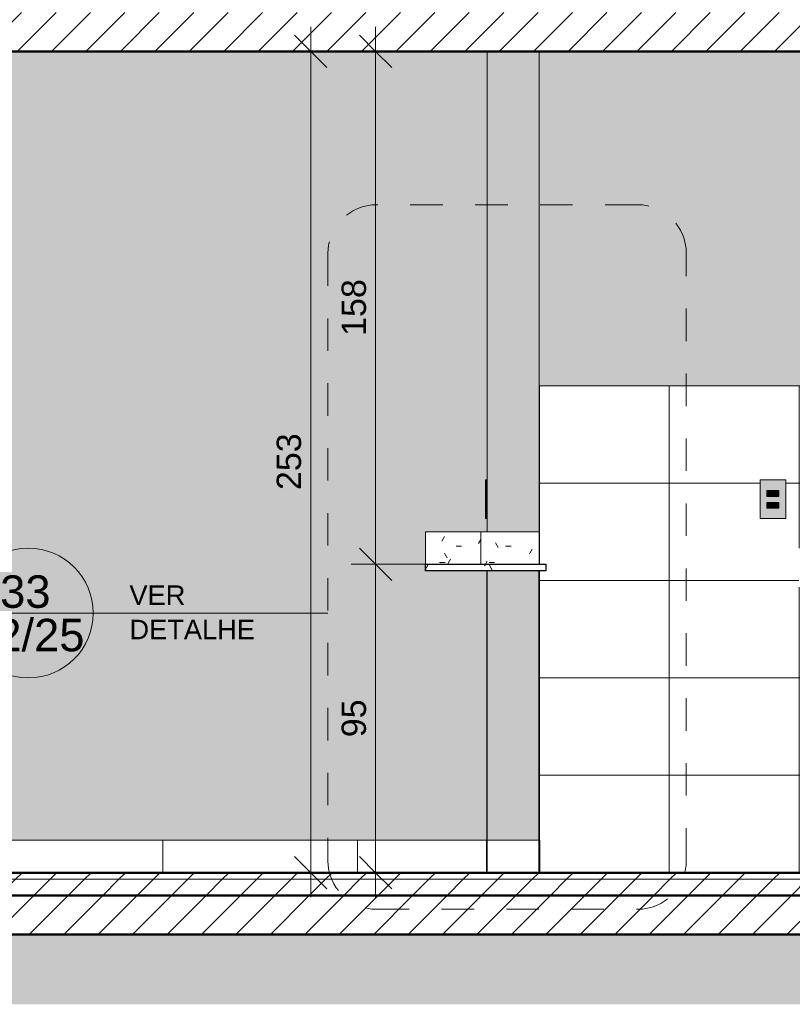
# Model space of a CAD drawing. Header units: metres. Extents: x -2.1 to 42.5, y -15.2 to 5.6.
# Tile 8 of 256: x 1.6 to 4, y -0.4 to 2.6. Entities that reach past the tile are written whole.
import ezdxf

# ---------------------------------------------------------------- set-up
doc = ezdxf.new("R2010")
doc.units = ezdxf.units.M
doc.linetypes.add('Traço', pattern=[0.00635, 0.003175, -0.003175])
for name, color, linetype, lineweight in [('A-ANNO-DIMS', 7, 'Continuous', 9), ('A-ANNO-DIMS-50', 7, 'Continuous', 9), ('A-ANNO-SYMB', 7, 'Continuous', 9), ('A-FLOR', 7, 'Continuous', 5), ('A-FLOR-MCUT', 7, 'Continuous', 5), ('A-FLOR-PATT', 7, 'Continuous', 50), ('A-GENM', 7, 'Continuous', 5), ('A-WALL', 7, 'Continuous', 5), ('A-WALL-PATT', 7, 'Continuous', 50), ('C-TOPO', 7, 'Continuous', 5), ('E-ELEC-FIXT', 7, 'Continuous', 5), ('G-ANNO-TEXT', 7, 'Continuous', 9), ('I-WALL', 7, 'Continuous', 5), ('Q-CASE', 7, 'Continuous', 5)]:
    doc.layers.add(name, color=color, linetype=linetype, lineweight=lineweight)
doc.layers.add('A-DETL', color=7, linetype='Continuous', lineweight=5, true_color=0x00a600)
doc.styles.add('Arial', font='arial.ttf', dxfattribs={"height": 0.075})
doc.styles.add('Arial_2', font='arial.ttf', dxfattribs={"height": 0.1})
doc.styles.add('Arial_3', font='arial.ttf', dxfattribs={"height": 0.06})
doc.dimstyles.new('Com_linha__ref__contínua__-_Cor_Vermelha_Arial_1_5mm_2', dxfattribs={"dimscale": 0.3048, "dimtxt": 0.076519, "dimasz": 0.328084, "dimexe": 0.246063, "dimexo": 0.246063, "dimgap": 0.024606, "dimtad": 1, "dimdec": 1, "dimlfac": 100, "dimrnd": 0.1, "dimdsep": 46, "dimtxsty": 'Arial', "dimblk1": 'OBLIQUE', "dimblk2": 'OBLIQUE', "dimsah": 1, "dimcen": 0.09, "dimdle": 0.246063, "dimazin": 0, "dimtfac": 1, "dimtdec": 4, "dimtix": 1, "dimtmove": 0, "dimatfit": 3, "dimfxl": 1, "dimtvp": 1, "dimtolj": 1, "dimtzin": 0, "dimarcsym": 2})
pattern_1 = [(45, (2.348, 2.53), (-0.053033, 0.053033), [])]
pattern_2 = [(0, (2.348, 2.53), (0.2032, 0.0508), [0.01676, -0.13564, 0.01676, -0.13564, -0.8128]), (0, (2.348, 2.53), (0.2032, 0.0508), [-0.3048, 0.01676, -0.28804, 0.01676, -0.13564, -0.3556]), (0, (2.348, 2.53), (0.2032, 0.0508), [-0.762, 0.01676, -0.08484, 0.01676, -0.23724]), (120, (2.425, 2.555), (-0.1455941, 0.1505764), [0.01676, -0.13564, 0.01676, -0.13564, -0.8128]), (120, (2.425, 2.555), (-0.1455941, 0.1505764), [-0.3048, 0.01676, -0.28804, 0.01676, -0.13564, -0.3556]), (120, (2.425, 2.555), (-0.1455941, 0.1505764), [-0.762, 0.01676, -0.08484, 0.01676, -0.23724]), (240, (2.45, 2.657), (-0.0576059, -0.2013764), [0.01676, -0.13564, 0.01676, -0.13564, -0.8128]), (240, (2.45, 2.657), (-0.0576059, -0.2013764), [-0.3048, 0.01676, -0.28804, 0.01676, -0.13564, -0.3556]), (240, (2.45, 2.657), (-0.0576059, -0.2013764), [-0.762, 0.01676, -0.08484, 0.01676, -0.23724])]

# ---------------------------------------------------------------- blocks, each defined once
blk = doc.blocks.new('TAMPO DO ABRIGO GLP EM GRANITO CINZA ANDORINHA - TAMPO DO ABRIGO GLP EM GRANITO CINZA ANDORINHA-1861549-C')
at = {"layer": 'Q-CASE', "true_color": 0xa7a7a7}
h = blk.add_hatch(dxfattribs=at)
h.set_pattern_fill('FP_2', color=253, style=0, pattern_type=2)
h.set_pattern_definition(pattern_2)
h.paths.add_polyline_path([(3.0337, 0.95), (3.0337, 1.05), (2.8637, 1.05), (2.8637, 0.95), (2.9183, 0.95)])
h = blk.add_hatch(dxfattribs=at)
h.set_pattern_fill('FP_2', color=253, style=0, pattern_type=2)
h.set_pattern_definition(pattern_2)
h.paths.add_polyline_path([(3.1128, 0.95), (3.2137, 0.95), (3.2137, 1.05), (3.0337, 1.05), (3.0337, 0.95), (3.1057, 0.95)])
h = blk.add_hatch(dxfattribs=at)
h.set_pattern_fill('FP_2', color=253, style=0, pattern_type=2)
h.set_pattern_definition(pattern_2)
h.paths.add_polyline_path([(3.1337, 0.93), (3.2337, 0.93), (3.2337, 0.95), (2.8637, 0.95), (2.8637, 0.93), (3.1128, 0.93)])
at = {"layer": 'Q-CASE'}
for p, q in [((2.8637, 1.05), (3.0337, 1.05)), ((2.8637, 0.95), (2.8637, 1.05)), ((3.0337, 1.05), (3.2137, 1.05)), ((3.0337, 0.95), (3.0337, 1.05)), ((3.2137, 0.95), (3.2137, 1.05)), ((2.8637, 0.95), (3.2337, 0.95)), ((2.8637, 0.93), (2.8637, 0.95)), ((3.2337, 0.93), (3.2337, 0.95)), ((3.2337, 0.93), (2.8637, 0.93))]:
    blk.add_line(p, q, dxfattribs=at)
blk = doc.blocks.new('1_b_2 Tomadas 2P_T_Conjunto 4x2 - a_ 2 Tomadas 2P_T 10A-2371953-C')
at = {"layer": 'A-GENM', "true_color": 0xfbfbfb}
for points in [[(3.0486, 1.0906), (3.0516, 1.0906), (3.0516, 1.21), (3.0486, 1.21), (3.0486, 1.1773), (3.0492, 1.1773), (3.0492, 1.1593), (3.0486, 1.1593), (3.0486, 1.1407), (3.0492, 1.1407), (3.0492, 1.1227), (3.0486, 1.1223), (3.0486, 1.0997)], [(3.0534, 1.0906), (3.0537, 1.0906), (3.0537, 1.21), (3.0516, 1.21), (3.0516, 1.0906)]]:
    blk.add_hatch(color=7, dxfattribs=at).paths.add_polyline_path(points)
at = {"layer": 'A-GENM'}
for p, q in [((3.0486, 1.21), (3.0486, 1.1773)), ((3.0516, 1.21), (3.0486, 1.21)), ((3.0516, 1.21), (3.0537, 1.21)), ((3.0516, 1.21), (3.0516, 1.0906)), ((3.0486, 1.1593), (3.0486, 1.1407)), ((3.0492, 1.1773), (3.0492, 1.1593)), ((3.0486, 1.1227), (3.0486, 1.0906)), ((3.0492, 1.1407), (3.0492, 1.1227)), ((3.0486, 1.0906), (3.0516, 1.0906)), ((3.0537, 1.0906), (3.0516, 1.0906))]:
    blk.add_line(p, q, dxfattribs=at)
blk = doc.blocks.new('x_Módulo de Tomada não listavel 2 - x_Módulo de Tomada não listavel 2-2371671-C')
at = {"layer": 'E-ELEC-FIXT', "true_color": 0xfbfbfb}
blk.add_hatch(color=7, dxfattribs=at).paths.add_polyline_path([(3.0492, 1.1593), (3.0492, 1.1773), (3.0481, 1.1773), (3.0481, 1.1593)])
at = {"layer": 'E-ELEC-FIXT'}
for p, q in [((3.0481, 1.1593), (3.0481, 1.1773)), ((3.0481, 1.1773), (3.0492, 1.1773)), ((3.0492, 1.1593), (3.0481, 1.1593))]:
    blk.add_line(p, q, dxfattribs=at)
blk = doc.blocks.new('x_Módulo de Tomada não listavel 2 - x_Módulo de Tomada não listavel 2-2371674-C')
at = {"layer": 'E-ELEC-FIXT', "true_color": 0xfbfbfb}
blk.add_hatch(color=7, dxfattribs=at).paths.add_polyline_path([(3.0481, 1.1227), (3.0492, 1.1227), (3.0492, 1.1407), (3.0481, 1.1407), (3.0481, 1.1361)])
at = {"layer": 'E-ELEC-FIXT'}
for p, q in [((3.0481, 1.1227), (3.0481, 1.1407)), ((3.0481, 1.1407), (3.0492, 1.1407)), ((3.0492, 1.1227), (3.0481, 1.1227))]:
    blk.add_line(p, q, dxfattribs=at)
blk = doc.blocks.new('1_b_2 Tomadas 2P_T_Conjunto 4x2 - a_ 2 Tomadas 2P_T 10A-V14-C')
at = {"layer": 'A-GENM', "true_color": 0xfbfbfb}
h = blk.add_hatch(color=7, dxfattribs=at)
h.paths.add_polyline_path([(3.914, 1.0906), (3.9731, 1.0906), (3.9731, 1.21), (3.8942, 1.21), (3.8942, 1.0906)])
h.paths.add_polyline_path([(3.923, 1.1227), (3.9152, 1.1232), (3.9152, 1.1407), (3.9522, 1.1402), (3.9522, 1.1227), (3.9243, 1.1227)])
h.paths.add_polyline_path([(3.9152, 1.1593), (3.9152, 1.1773), (3.9522, 1.1768), (3.9522, 1.1593), (3.9162, 1.1593)])
at = {"layer": 'A-GENM'}
for p, q in [((3.9731, 1.21), (3.8942, 1.21)), ((3.8942, 1.0906), (3.8942, 1.21)), ((3.9731, 1.21), (3.9731, 1.0906)), ((3.8942, 1.0906), (3.9731, 1.0906))]:
    blk.add_line(p, q, dxfattribs=at)
blk = doc.blocks.new('x_Módulo de Tomada não listavel 2 - x_Módulo de Tomada não listavel 2-V15-C')
at = {"layer": 'E-ELEC-FIXT', "true_color": 0xfbfbfb}
h = blk.add_hatch(color=7, dxfattribs=at)
h.paths.add_polyline_path([(3.9152, 1.1593), (3.9522, 1.1598), (3.9522, 1.1773), (3.9152, 1.1768), (3.9152, 1.1598)])
h.paths.add_polyline_path([(3.9327, 1.1598), (3.923, 1.16), (3.9204, 1.1616), (3.9169, 1.1654), (3.9161, 1.1686), (3.9164, 1.17), (3.918, 1.1726), (3.9226, 1.1765), (3.9243, 1.1768), (3.9448, 1.1765), (3.9467, 1.1753), (3.9505, 1.1712), (3.9513, 1.17), (3.9505, 1.1654), (3.9467, 1.1613), (3.9444, 1.16), (3.9393, 1.1598), (3.9332, 1.1598)])
h = blk.add_hatch(color=7, dxfattribs=at)
h.paths.add_polyline_path([(3.9393, 1.1598), (3.9444, 1.16), (3.9467, 1.1613), (3.9505, 1.1654), (3.9512, 1.1679), (3.951, 1.17), (3.9494, 1.1726), (3.9448, 1.1765), (3.9431, 1.1768), (3.9226, 1.1765), (3.9207, 1.1753), (3.9169, 1.1712), (3.9162, 1.1686), (3.9164, 1.1666), (3.9177, 1.1643), (3.9218, 1.1605), (3.9243, 1.1598), (3.9337, 1.1598)])
h.paths.add_polyline_path([(3.9236, 1.1663), (3.9221, 1.1669), (3.9216, 1.1683), (3.9221, 1.1697), (3.9236, 1.1703), (3.925, 1.1697), (3.9256, 1.1683), (3.925, 1.1669), (3.9241, 1.1664)])
h.paths.add_polyline_path([(3.9438, 1.1663), (3.9424, 1.1669), (3.9418, 1.1683), (3.9424, 1.1697), (3.9438, 1.1703), (3.9452, 1.1697), (3.9458, 1.1683), (3.9452, 1.1669), (3.9443, 1.1664)])
h.paths.add_polyline_path([(3.9337, 1.1686), (3.9323, 1.1692), (3.9317, 1.1706), (3.9323, 1.172), (3.9337, 1.1726), (3.9351, 1.172), (3.9357, 1.1706), (3.9351, 1.1692), (3.9342, 1.1686)])
at = {"layer": 'E-ELEC-FIXT'}
for p, q in [((3.9522, 1.1773), (3.9152, 1.1773)), ((3.9152, 1.1773), (3.9152, 1.1593)), ((3.9152, 1.1593), (3.9522, 1.1593)), ((3.9162, 1.1679), (3.9162, 1.1687)), ((3.9162, 1.1687), (3.9162, 1.1679)), ((3.9162, 1.1687), (3.9162, 1.1679)), ((3.9177, 1.1723), (3.9207, 1.1753)), ((3.9207, 1.1613), (3.9177, 1.1643)), ((3.9243, 1.1768), (3.9431, 1.1768)), ((3.9431, 1.1598), (3.9243, 1.1598)), ((3.9467, 1.1753), (3.9497, 1.1723)), ((3.9497, 1.1643), (3.9467, 1.1613)), ((3.9512, 1.1687), (3.9512, 1.1679)), ((3.9512, 1.1679), (3.9512, 1.1687)), ((3.9512, 1.1679), (3.9512, 1.1687)), ((3.9522, 1.1593), (3.9522, 1.1773))]:
    blk.add_line(p, q, dxfattribs=at)
for centre, radius, start, end in [((3.9212, 1.1687), 0.005, 135, 180), ((3.9212, 1.1679), 0.005, 180, 225), ((3.9243, 1.1718), 0.005, 90, 135), ((3.9243, 1.1648), 0.005, 225, 270), ((3.9236, 1.1683), 0.002, 0, 180), ((3.9236, 1.1683), 0.002, 180, 0), ((3.9337, 1.1706), 0.002, 0, 180), ((3.9337, 1.1706), 0.002, 180, 0), ((3.9438, 1.1683), 0.002, 0, 180), ((3.9438, 1.1683), 0.002, 180, 0), ((3.9431, 1.1718), 0.005, 45, 90), ((3.9431, 1.1648), 0.005, 270, 315), ((3.9462, 1.1687), 0.005, 0, 45), ((3.9462, 1.1679), 0.005, 315, 0)]:
    blk.add_arc(centre, radius, start, end, dxfattribs=at)
blk = doc.blocks.new('x_Módulo de Tomada não listavel 2 - x_Módulo de Tomada não listavel 2-V16-C')
at = {"layer": 'E-ELEC-FIXT', "true_color": 0xfbfbfb}
h = blk.add_hatch(color=7, dxfattribs=at)
h.paths.add_polyline_path([(3.9431, 1.1227), (3.9522, 1.1232), (3.9516, 1.1354), (3.9505, 1.1288), (3.9467, 1.1247), (3.9444, 1.1234), (3.9393, 1.1232), (3.9226, 1.1235), (3.9207, 1.1247), (3.9169, 1.1288), (3.9161, 1.132), (3.9152, 1.1357), (3.9152, 1.1227), (3.9393, 1.1227)])
h.paths.add_polyline_path([(3.9512, 1.1321), (3.9522, 1.1407), (3.9152, 1.1402), (3.9164, 1.1334), (3.918, 1.136), (3.9226, 1.1399), (3.9243, 1.1402), (3.9448, 1.1399), (3.947, 1.1383), (3.9505, 1.1346), (3.9512, 1.1322)])
h = blk.add_hatch(color=7, dxfattribs=at)
h.paths.add_polyline_path([(3.9431, 1.1232), (3.9456, 1.1239), (3.9497, 1.1277), (3.951, 1.13), (3.951, 1.1334), (3.9494, 1.136), (3.9448, 1.1399), (3.9431, 1.1402), (3.9226, 1.1399), (3.9207, 1.1387), (3.9169, 1.1346), (3.9162, 1.132), (3.9164, 1.13), (3.9177, 1.1277), (3.9226, 1.1235), (3.9243, 1.1232), (3.9393, 1.1232)])
h.paths.add_polyline_path([(3.9236, 1.1297), (3.9221, 1.1303), (3.9216, 1.1317), (3.9221, 1.1331), (3.9236, 1.1337), (3.925, 1.1331), (3.9256, 1.1317), (3.925, 1.1303), (3.9241, 1.1298)])
h.paths.add_polyline_path([(3.9438, 1.1297), (3.9424, 1.1303), (3.9418, 1.1317), (3.9424, 1.1331), (3.9438, 1.1337), (3.9452, 1.1331), (3.9458, 1.1317), (3.9452, 1.1303), (3.9443, 1.1298)])
h.paths.add_polyline_path([(3.9337, 1.132), (3.9323, 1.1326), (3.9317, 1.134), (3.9323, 1.1354), (3.9337, 1.136), (3.9351, 1.1354), (3.9357, 1.134), (3.9351, 1.1326), (3.9342, 1.132)])
at = {"layer": 'E-ELEC-FIXT'}
for p, q in [((3.9522, 1.1407), (3.9152, 1.1407)), ((3.9152, 1.1407), (3.9152, 1.1227)), ((3.9152, 1.1227), (3.9522, 1.1227)), ((3.9162, 1.1313), (3.9162, 1.1321)), ((3.9162, 1.1321), (3.9162, 1.1313)), ((3.9162, 1.1321), (3.9162, 1.1313)), ((3.9177, 1.1357), (3.9207, 1.1387)), ((3.9207, 1.1247), (3.9177, 1.1277)), ((3.9243, 1.1402), (3.9431, 1.1402)), ((3.9431, 1.1232), (3.9243, 1.1232)), ((3.9467, 1.1387), (3.9497, 1.1357)), ((3.9497, 1.1277), (3.9467, 1.1247)), ((3.9512, 1.1321), (3.9512, 1.1313)), ((3.9512, 1.1313), (3.9512, 1.1321)), ((3.9512, 1.1313), (3.9512, 1.1321)), ((3.9522, 1.1227), (3.9522, 1.1407))]:
    blk.add_line(p, q, dxfattribs=at)
for centre, radius, start, end in [((3.9212, 1.1321), 0.005, 135, 180), ((3.9212, 1.1313), 0.005, 180, 225), ((3.9243, 1.1352), 0.005, 90, 135), ((3.9243, 1.1282), 0.005, 225, 270), ((3.9236, 1.1317), 0.002, 0, 180), ((3.9236, 1.1317), 0.002, 180, 0), ((3.9337, 1.134), 0.002, 0, 180), ((3.9337, 1.134), 0.002, 180, 0), ((3.9438, 1.1317), 0.002, 0, 180), ((3.9438, 1.1317), 0.002, 180, 0), ((3.9431, 1.1352), 0.005, 45, 90), ((3.9431, 1.1282), 0.005, 270, 315), ((3.9462, 1.1321), 0.005, 0, 45), ((3.9462, 1.1313), 0.005, 315, 0)]:
    blk.add_arc(centre, radius, start, end, dxfattribs=at)
blk = doc.blocks.new('DIMBLOCK10-C')
at = {"layer": 'A-ANNO-DIMS-50', "color": 242, "true_color": 0xbd2b2e, "transparency": 16777216}
for p, q in [((2.71, 0.95), (2.66, 1)), ((2.71, 0.95), (2.635, 0.95)), ((2.71, -0.075), (2.71, 0.95)), ((2.71, 0.95), (2.76, 0.9)), ((2.71, 0.95), (2.8942, 0.95)), ((2.71, 0), (2.66, 0.05)), ((2.71, 0), (2.635, 0)), ((2.71, 0), (2.76, -0.05)), ((2.71, 0), (2.7142, 0))]:
    blk.add_line(p, q, dxfattribs=at)
at = {"layer": 'A-ANNO-DIMS-50', "color": 0, "transparency": 16777216, "insert": (2.6051, 0.4173), "char_height": 0.075, "width": 0.138441, "attachment_point": 1, "rotation": 90, "line_spacing_factor": 0.941778, "style": 'Arial'}
blk.add_mtext('95', dxfattribs=at)
blk = doc.blocks.new('_Oblique')
at = {"color": 0, "linetype": 'ByBlock', "lineweight": -2}
blk.add_line((-0.5, -0.5), (0.5, 0.5), dxfattribs=at)
blk = doc.blocks.new('DIMBLOCK11-C')
at = {"layer": 'A-ANNO-DIMS-50', "color": 242, "true_color": 0xbd2b2e, "transparency": 16777216}
for p, q in [((2.71, 2.53), (2.66, 2.58)), ((2.71, 0.95), (2.71, 2.605)), ((2.71, 2.53), (2.635, 2.53)), ((2.71, 2.53), (2.76, 2.48)), ((2.71, 2.53), (2.7142, 2.53)), ((2.71, 0.95), (2.66, 1)), ((2.71, 0.95), (2.635, 0.95)), ((2.71, 0.95), (2.76, 0.9)), ((2.71, 0.95), (2.8942, 0.95))]:
    blk.add_line(p, q, dxfattribs=at)
at = {"layer": 'A-ANNO-DIMS-50', "color": 0, "transparency": 16777216, "insert": (2.6051, 1.6535), "char_height": 0.075, "width": 0.207662, "attachment_point": 1, "rotation": 90, "line_spacing_factor": 0.941778, "style": 'Arial'}
blk.add_mtext('158', dxfattribs=at)
blk = doc.blocks.new('DIMBLOCK12-C')
at = {"layer": 'A-ANNO-DIMS-50', "color": 242, "true_color": 0xbd2b2e, "transparency": 16777216}
for p, q in [((2.51, 2.53), (2.46, 2.58)), ((2.51, -0.075), (2.51, 2.605)), ((2.51, 2.53), (2.435, 2.53)), ((2.51, 2.53), (2.56, 2.48)), ((2.51, 2.53), (2.5142, 2.53)), ((2.51, 0), (2.46, 0.05)), ((2.51, 0), (2.435, 0)), ((2.51, 0), (2.56, -0.05)), ((2.51, 0), (2.5142, 0))]:
    blk.add_line(p, q, dxfattribs=at)
at = {"layer": 'A-ANNO-DIMS-50', "color": 0, "transparency": 16777216, "insert": (2.4051, 1.1785), "char_height": 0.075, "width": 0.207662, "attachment_point": 1, "rotation": 90, "line_spacing_factor": 0.941778, "style": 'Arial'}
blk.add_mtext('253', dxfattribs=at)
blk = doc.blocks.new('Corte - Simbolo - Detalhe-2105757-C')
at = {"layer": 'A-ANNO-SYMB'}
blk.add_line((9.9025, 2.8243), (10.3025, 2.8243), dxfattribs=at)
blk.add_circle((10.1025, 2.8243), 0.2, dxfattribs=at)

msp = doc.modelspace()

# ---------------------------------------------------------------- hatches: boundary and pattern name
at = {"layer": 'A-FLOR', "true_color": 0x808080}
h = msp.add_hatch(dxfattribs=at)
h.set_pattern_fill('FP_1', color=8, style=0, pattern_type=2)
h.set_pattern_definition(pattern_1)
h.paths.add_polyline_path([(-0.3464, -0.02), (6.0136, -0.02), (6.0136, 0), (-0.3464, 0)])
at = {"layer": 'A-FLOR-PATT', "lineweight": 5, "true_color": 0x808080}
h = msp.add_hatch(dxfattribs=at)
h.set_pattern_fill('FP_1', color=8, style=0, pattern_type=2)
h.set_pattern_definition(pattern_1)
h.paths.add_polyline_path([(6.0186, 2.53), (6.0236, 2.5306), (6.0236, 2.65), (-0.3464, 2.6499), (-0.3464, 2.53), (6.0136, 2.53)])
h.paths.add_polyline_path([(8.1736, 2.53), (8.1736, 2.65), (6.1636, 2.6499), (6.1636, 2.53), (7.9747, 2.53)])
h = msp.add_hatch(dxfattribs=at)
h.set_pattern_fill('FP_1', color=8, style=0, pattern_type=2)
h.set_pattern_definition(pattern_1)
h.paths.add_polyline_path([(5.641, -0.07), (6.0136, -0.07), (6.0136, -0.02), (-0.3464, -0.02), (-0.3464, -0.07), (4.8631, -0.07)])
h = msp.add_hatch(dxfattribs=at)
h.set_pattern_fill('FP_1', color=8, style=0, pattern_type=2)
h.set_pattern_definition(pattern_1)
h.paths.add_polyline_path([(7.9747, -0.19), (8.3236, -0.19), (8.3236, -0.07), (-0.4964, -0.07), (-0.4964, -0.19), (7.5858, -0.19)])
at = {"layer": 'A-WALL-PATT', "lineweight": 5, "true_color": 0x808080}
h = msp.add_hatch(dxfattribs=at)
h.set_pattern_fill('FP_4', color=8, style=0, pattern_type=2)
h.set_pattern_definition([(0, (3.214, 0), (0, 0.3), []), (90, (3.214, 0), (-0.4, 2e-17), [])])
h.paths.add_polyline_path([(3.2157, 0), (6.0136, 0), (6.0136, 1.5), (3.2137, 1.5), (3.2137, 0.95), (3.2337, 0.95), (3.2337, 0.93), (3.2137, 0.93), (3.2137, 0.1), (3.2157, 0.1), (3.2157, 0.0896)])
h.paths.add_polyline_path([(5.5542, 0.2406), (5.5542, 0.36), (5.6331, 0.36), (5.6331, 0.2406), (5.574, 0.2406)])
h.paths.add_polyline_path([(5.5836, 0.2797), (5.585, 0.2803), (5.5856, 0.2817), (5.585, 0.2831), (5.5836, 0.2837), (5.5821, 0.2831), (5.5816, 0.2817), (5.5821, 0.2803), (5.583, 0.2798)])
h.paths.add_polyline_path([(5.6038, 0.2797), (5.6052, 0.2803), (5.6058, 0.2817), (5.6052, 0.2831), (5.6038, 0.2837), (5.6024, 0.2831), (5.6018, 0.2817), (5.6024, 0.2803), (5.6033, 0.2798)])
h.paths.add_polyline_path([(5.5762, 0.2813), (5.5757, 0.2859), (5.5761, 0.2817)])
h.paths.add_polyline_path([(5.5937, 0.282), (5.5951, 0.2826), (5.5957, 0.284), (5.5951, 0.2854), (5.5937, 0.286), (5.5923, 0.2854), (5.5917, 0.284), (5.5924, 0.2825), (5.5932, 0.282)])
h.paths.add_polyline_path([(5.5836, 0.3163), (5.585, 0.3169), (5.5856, 0.3183), (5.585, 0.3197), (5.5836, 0.3203), (5.5821, 0.3197), (5.5816, 0.3183), (5.5821, 0.3169), (5.583, 0.3164)])
h.paths.add_polyline_path([(5.6038, 0.3163), (5.6052, 0.3169), (5.6058, 0.3183), (5.6052, 0.3197), (5.6038, 0.3203), (5.6024, 0.3197), (5.6018, 0.3183), (5.6024, 0.3169), (5.6033, 0.3164)])
h.paths.add_polyline_path([(5.5762, 0.3179), (5.5757, 0.3225), (5.5761, 0.3183)])
h.paths.add_polyline_path([(5.5937, 0.3186), (5.5951, 0.3192), (5.5957, 0.3206), (5.5951, 0.322), (5.5937, 0.3226), (5.5923, 0.322), (5.5917, 0.3206), (5.5924, 0.3191), (5.5932, 0.3186)])
h.paths.add_polyline_path([(4.6112, 0.4804), (4.6065, 0.4815), (4.6023, 0.4838), (4.5987, 0.487), (4.596, 0.491), (4.5944, 0.4955), (4.5987, 0.5002), (4.5939, 0.505), (4.5989, 0.51), (4.5939, 0.515), (4.5989, 0.52), (4.5939, 0.525), (4.5989, 0.53), (4.5939, 0.535), (4.5989, 0.54), (4.5939, 0.545), (4.5989, 0.55), (4.5939, 0.555), (4.5989, 0.56), (4.5939, 0.565), (4.5989, 0.57), (4.5939, 0.575), (4.5989, 0.58), (4.5939, 0.585), (4.5989, 0.59), (4.5939, 0.595), (4.5989, 0.6), (4.5939, 0.605), (4.5989, 0.61), (4.5939, 0.615), (4.5989, 0.62), (4.5939, 0.625), (4.5989, 0.63), (4.5939, 0.635), (4.5989, 0.64), (4.5939, 0.645), (4.5989, 0.65), (4.5939, 0.655), (4.5989, 0.66), (4.5939, 0.665), (4.5989, 0.67), (4.5939, 0.675), (4.5989, 0.68), (4.5939, 0.685), (4.5989, 0.69), (4.5989, 0.71), (4.4051, 0.7104), (4.3921, 0.7138), (4.3801, 0.72), (4.3695, 0.7291), (4.3617, 0.7395), (4.3562, 0.7518), (4.3536, 0.765), (4.3536, 0.88), (4.0136, 0.88), (4.0136, 1), (4.6075, 1), (4.6069, 1.04), (4.6057, 1.0409), (4.6057, 1.053), (4.6072, 1.054), (4.6075, 1.055), (4.6077, 1.0816), (4.6093, 1.0844), (4.6105, 1.0853), (4.6136, 1.0862), (4.6166, 1.0853), (4.6189, 1.0831), (4.6197, 1.08), (4.6203, 1.0536), (4.6214, 1.053), (4.6214, 1.0409), (4.6197, 1.0396), (4.6203, 1), (5.2136, 1), (5.2136, 0.88), (4.8736, 0.88), (4.8736, 0.765), (4.8702, 0.7497), (4.863, 0.7357), (4.8524, 0.7241), (4.8392, 0.7156), (4.8243, 0.7108), (4.8086, 0.71), (4.6609, 0.71), (4.6675, 0.69), (4.6702, 0.6833), (4.6755, 0.6729), (4.6817, 0.6629), (4.6871, 0.6557), (4.6977, 0.6439), (4.708, 0.6334), (4.7141, 0.6258), (4.7172, 0.6203), (4.7191, 0.6162), (4.72, 0.6136), (4.7232, 0.6115), (4.7267, 0.607), (4.728, 0.6037), (4.7285, 0.5997), (4.7279, 0.596), (4.7261, 0.592), (4.7252, 0.5905), (4.7219, 0.5876), (4.7169, 0.5855), (4.7145, 0.5851), (4.7096, 0.5857), (4.7077, 0.5862), (4.7044, 0.5882), (4.7009, 0.5922), (4.6995, 0.5952), (4.6987, 0.5984), (4.6991, 0.6034), (4.6997, 0.6057), (4.7031, 0.6105), (4.7042, 0.6118), (4.7031, 0.6162), (4.7002, 0.6226), (4.6964, 0.6282), (4.6866, 0.639), (4.6762, 0.6497), (4.6679, 0.66), (4.6649, 0.664), (4.6595, 0.6729), (4.6542, 0.6833), (4.6493, 0.6956), (4.6449, 0.71), (4.6283, 0.71), (4.6283, 0.69), (4.6333, 0.685), (4.6283, 0.68), (4.6333, 0.675), (4.6283, 0.67), (4.6333, 0.665), (4.6283, 0.66), (4.6333, 0.655), (4.6283, 0.65), (4.6333, 0.645), (4.6283, 0.64), (4.6333, 0.635), (4.6283, 0.63), (4.6333, 0.625), (4.6283, 0.62), (4.6333, 0.615), (4.6283, 0.61), (4.6333, 0.605), (4.6283, 0.6), (4.6333, 0.595), (4.6283, 0.59), (4.6333, 0.585), (4.6283, 0.58), (4.6333, 0.575), (4.6283, 0.57), (4.6333, 0.565), (4.6283, 0.56), (4.6333, 0.555), (4.6283, 0.55), (4.6333, 0.545), (4.6283, 0.54), (4.6333, 0.535), (4.6283, 0.53), (4.6333, 0.525), (4.6283, 0.52), (4.6333, 0.515), (4.6283, 0.51), (4.6333, 0.505), (4.6285, 0.4998), (4.6328, 0.4955), (4.6311, 0.491), (4.6283, 0.4868), (4.6249, 0.4838), (4.6207, 0.4815), (4.616, 0.4804)])
h.paths.add_polyline_path([(4.7136, 1.082), (4.7073, 1.0833), (4.7046, 1.0844), (4.7004, 1.0879), (4.6979, 1.0912), (4.696, 1.0968), (4.6956, 1.1002), (4.6969, 1.1062), (4.698, 1.109), (4.7015, 1.1132), (4.7047, 1.1157), (4.7104, 1.1176), (4.7144, 1.1179), (4.7198, 1.1167), (4.7226, 1.1156), (4.7263, 1.1127), (4.7292, 1.1088), (4.7312, 1.1032), (4.7316, 1.1), (4.731, 1.0953), (4.7292, 1.091), (4.7263, 1.0873), (4.7224, 1.0843), (4.7172, 1.0825)])
h.paths.add_polyline_path([(3.915, 1.0906), (3.8942, 1.0906), (3.8942, 1.21), (3.9731, 1.21), (3.9731, 1.0906), (3.9152, 1.0906)])
h.paths.add_polyline_path([(5.054, 1.0906), (5.0342, 1.0906), (5.0342, 1.21), (5.1131, 1.21), (5.1131, 1.0906), (5.0552, 1.0906)])
h.paths.add_polyline_path([(3.9236, 1.1297), (3.925, 1.1303), (3.9256, 1.1317), (3.925, 1.1331), (3.9236, 1.1337), (3.9221, 1.1331), (3.9216, 1.1317), (3.9221, 1.1303), (3.923, 1.1298)])
h.paths.add_polyline_path([(5.0636, 1.1297), (5.065, 1.1303), (5.0656, 1.1317), (5.065, 1.1331), (5.0636, 1.1337), (5.0621, 1.1331), (5.0616, 1.1317), (5.0621, 1.1303), (5.063, 1.1298)])
h.paths.add_polyline_path([(5.0838, 1.1297), (5.0852, 1.1303), (5.0858, 1.1317), (5.0852, 1.1331), (5.0838, 1.1337), (5.0824, 1.1331), (5.0818, 1.1317), (5.0824, 1.1303), (5.0833, 1.1298)])
h.paths.add_polyline_path([(3.9438, 1.1297), (3.9452, 1.1303), (3.9458, 1.1317), (3.9452, 1.1331), (3.9438, 1.1337), (3.9424, 1.1331), (3.9418, 1.1317), (3.9424, 1.1303), (3.9433, 1.1298)])
h.paths.add_polyline_path([(5.0562, 1.1313), (5.0557, 1.1363), (5.0561, 1.1317)])
h.paths.add_polyline_path([(3.9162, 1.1313), (3.9157, 1.1363), (3.9161, 1.1317)])
h.paths.add_polyline_path([(3.9337, 1.132), (3.9351, 1.1326), (3.9357, 1.134), (3.9351, 1.1354), (3.9337, 1.136), (3.9323, 1.1354), (3.9317, 1.134), (3.9323, 1.1326), (3.9332, 1.132)])
h.paths.add_polyline_path([(5.0737, 1.132), (5.0751, 1.1326), (5.0757, 1.134), (5.0751, 1.1354), (5.0737, 1.136), (5.0723, 1.1354), (5.0717, 1.134), (5.0723, 1.1326), (5.0732, 1.132)])
h.paths.add_polyline_path([(5.0636, 1.1663), (5.065, 1.1669), (5.0656, 1.1683), (5.065, 1.1697), (5.0636, 1.1703), (5.0621, 1.1697), (5.0616, 1.1683), (5.0621, 1.1669), (5.063, 1.1664)])
h.paths.add_polyline_path([(3.9236, 1.1663), (3.925, 1.1669), (3.9256, 1.1683), (3.925, 1.1697), (3.9236, 1.1703), (3.9221, 1.1697), (3.9216, 1.1683), (3.9221, 1.1669), (3.923, 1.1664)])
h.paths.add_polyline_path([(5.0838, 1.1663), (5.0852, 1.1669), (5.0858, 1.1683), (5.0852, 1.1697), (5.0838, 1.1703), (5.0824, 1.1697), (5.0818, 1.1683), (5.0824, 1.1669), (5.0833, 1.1664)])
h.paths.add_polyline_path([(3.9438, 1.1663), (3.9452, 1.1669), (3.9458, 1.1683), (3.9452, 1.1697), (3.9438, 1.1703), (3.9424, 1.1697), (3.9418, 1.1683), (3.9424, 1.1669), (3.9433, 1.1664)])
h.paths.add_polyline_path([(5.0562, 1.1679), (5.0558, 1.1723), (5.0561, 1.1683)])
h.paths.add_polyline_path([(3.9162, 1.1679), (3.9157, 1.1726), (3.9161, 1.1683)])
h.paths.add_polyline_path([(5.0737, 1.1686), (5.0751, 1.1692), (5.0757, 1.1706), (5.0751, 1.172), (5.0737, 1.1726), (5.0723, 1.172), (5.0717, 1.1706), (5.0723, 1.1692), (5.0732, 1.1686)])
h.paths.add_polyline_path([(3.9337, 1.1686), (3.9351, 1.1692), (3.9357, 1.1706), (3.9351, 1.172), (3.9337, 1.1726), (3.9323, 1.172), (3.9317, 1.1706), (3.9323, 1.1692), (3.9332, 1.1686)])
at = {"layer": 'A-WALL-PATT', "lineweight": 5, "true_color": 0x787878}
h = msp.add_hatch(dxfattribs=at)
h.set_pattern_fill('FP_6', color=8, style=0, pattern_type=2)
h.set_pattern_definition([(0, (-0.3464, 0), (0, 0.6), []), (90, (-0.3464, 0), (-0.6, 4e-17), [])])
h.paths.add_polyline_path([(3.0517, 0), (3.0517, 0.1), (-0.3444, 0.1), (-0.3444, 0), (2.5294, 0)])
h = msp.add_hatch(dxfattribs=at)
h.set_pattern_fill('FP_7', color=8, style=0, pattern_type=2)
h.set_pattern_definition([(0, (3.214, 0), (0, 0.6), []), (90, (3.214, 0), (-0.6, 4e-17), [])])
h.paths.add_polyline_path([(3.2157, 0), (3.2157, 0.1), (3.0517, 0.1), (3.0517, 0), (3.2137, 0)])
at = {"layer": 'C-TOPO', "true_color": 0xd2e2c2}
msp.add_hatch(color=254, dxfattribs=at).paths.add_polyline_path([(6.0299, -0.4054), (10.3084, -0.4054), (10.3084, -0.1101), (8.3236, -0.1101), (8.3236, -0.19), (-0.4964, -0.19), (-0.4964, -0.1101), (-2.138, -0.1101), (-2.138, -0.4054), (5.641, -0.4054)])
at = {"layer": 'I-WALL', "true_color": 0xf4eccd}
for points in [[(-0.3464, 0.1), (3.0537, 0.1), (3.0537, 0.93), (2.8637, 0.93), (2.8637, 1.05), (3.0537, 1.05), (3.0534, 1.0906), (3.0486, 1.0906), (3.0486, 1.21), (3.0537, 1.21), (3.0537, 2.53), (-0.3464, 2.53), (-0.3464, 0.8167)], [(3.0537, 1.05), (3.2137, 1.05), (3.2137, 2.53), (3.0537, 2.53), (3.0537, 1.0841)], [(3.2137, 0.1), (3.2137, 0.93), (3.0537, 0.93), (3.0537, 0.1), (3.205, 0.1)]]:
    msp.add_hatch(color=254, dxfattribs=at).paths.add_polyline_path(points)
h = msp.add_hatch(color=254, dxfattribs=at)
h.paths.add_polyline_path([(3.3073, 1.5), (6.0136, 1.5), (6.0136, 2.53), (3.2137, 2.53), (3.2137, 1.5)])
h.paths.add_polyline_path([(5.6167, 2.0406), (5.5542, 2.0406), (5.5542, 2.16), (5.6331, 2.16), (5.6331, 2.0406)])
h.paths.add_polyline_path([(4.7138, 2.06), (4.7034, 2.0614), (4.6938, 2.0654), (4.6855, 2.0717), (4.6791, 2.08), (4.6752, 2.0896), (4.6738, 2.1), (4.6752, 2.1104), (4.6791, 2.12), (4.6855, 2.1283), (4.6938, 2.1346), (4.7034, 2.1386), (4.7138, 2.14), (4.7241, 2.1386), (4.7338, 2.1346), (4.7421, 2.1283), (4.7484, 2.12), (4.7524, 2.1104), (4.7538, 2.1), (4.7524, 2.0896), (4.7484, 2.08), (4.7421, 2.0717), (4.7338, 2.0654), (4.7241, 2.0614)])
h.paths.add_polyline_path([(5.6032, 2.0983), (5.6046, 2.0989), (5.6052, 2.1003), (5.6046, 2.1017), (5.6031, 2.1023), (5.6018, 2.1017), (5.6012, 2.1001), (5.6018, 2.0989), (5.6031, 2.0983)])
h.paths.add_polyline_path([(5.5842, 2.0983), (5.5856, 2.0989), (5.5862, 2.1003), (5.5856, 2.1017), (5.5842, 2.1023), (5.5828, 2.1017), (5.5822, 2.1001), (5.5828, 2.0989), (5.5837, 2.0984)])
h.paths.add_polyline_path([(5.5762, 2.0999), (5.5758, 2.1043), (5.5762, 2.1001)])
h.paths.add_polyline_path([(5.5937, 2.1), (5.5951, 2.1006), (5.5957, 2.102), (5.5951, 2.1034), (5.5937, 2.104), (5.5923, 2.1034), (5.5917, 2.102), (5.5924, 2.1005), (5.5932, 2.1001)])

# ---------------------------------------------------------------- linework, layer by layer
at = {"layer": 'A-ANNO-SYMB', "linetype": 'Traço'}
for p, q in [((3.5167, 2.0576), (2.7131, 2.0576)), ((2.5631, 1.9076), (2.5631, 0.0374)), ((3.6667, 0.0374), (3.6667, 1.9076)), ((2.7131, -0.1126), (3.5167, -0.1126))]:
    msp.add_line(p, q, dxfattribs=at)
at = {"layer": 'A-ANNO-SYMB'}
msp.add_line((2.5631, 0.7998), (1.8402, 0.7998), dxfattribs=at)
at = {"layer": 'A-ANNO-SYMB', "linetype": 'Traço'}
for centre, start, end in [((2.7131, 1.9076), 90, 180), ((3.5167, 1.9076), 0, 90), ((2.7131, 0.0374), 180, 270), ((3.5167, 0.0374), 270, 0)]:
    msp.add_arc(centre, 0.15, start, end, dxfattribs=at)
at = {"layer": 'A-DETL', "color": 7, "lineweight": 15}
for p, q in [((3.2137, 1.05), (3.0337, 1.05)), ((3.0337, 1.05), (3.0337, 0.95)), ((3.2137, 0.95), (3.2137, 1.05))]:
    msp.add_line(p, q, dxfattribs=at)
at = {"layer": 'A-DETL', "color": 7, "lineweight": 25}
for p, q in [((2.8637, 0.95), (3.2337, 0.95)), ((2.8637, 0.93), (2.8637, 0.95)), ((3.2337, 0.95), (3.2337, 0.93)), ((3.2337, 0.93), (2.8637, 0.93)), ((3.0537, 0), (3.0537, 0.93)), ((3.2137, 0), (3.2137, 0.93))]:
    msp.add_line(p, q, dxfattribs=at)
at = {"layer": 'A-FLOR', "lineweight": 50}
for p, q in [((-0.3464, 2.53), (6.0136, 2.53)), ((6.1336, 0), (-0.3464, 0)), ((-0.3464, -0.07), (8.3336, -0.07)), ((-0.4964, -0.19), (8.3236, -0.19))]:
    msp.add_line(p, q, dxfattribs=at)
at = {"layer": 'A-FLOR-MCUT'}
msp.add_line((6.0136, -0.02), (-0.3464, -0.02), dxfattribs=at)
at = {"layer": 'A-WALL'}
for p, q in [((-0.3444, 0.1), (3.2157, 0.1)), ((3.0517, 0.1), (3.0517, 0)), ((3.2157, 0.1), (3.2157, 0))]:
    msp.add_line(p, q, dxfattribs=at)
at = {"layer": 'I-WALL'}
for p, q in [((3.0537, 1.05), (3.0537, 2.53)), ((3.2137, 2.53), (3.2137, 1.05)), ((6.0136, 1.5), (3.2137, 1.5)), ((3.0537, 0.93), (3.0537, 0.1)), ((3.2137, 0.1), (3.2137, 0.93))]:
    msp.add_line(p, q, dxfattribs=at)

# ---------------------------------------------------------------- block references
at = {"layer": 'A-ANNO-SYMB'}
msp.add_blockref('Corte - Simbolo - Detalhe-2105757-C', (-8.4624, -2.0245), dxfattribs=at)
at = {"layer": 'E-ELEC-FIXT'}
for name in ['1_b_2 Tomadas 2P_T_Conjunto 4x2 - a_ 2 Tomadas 2P_T 10A-2371953-C', '1_b_2 Tomadas 2P_T_Conjunto 4x2 - a_ 2 Tomadas 2P_T 10A-V14-C', 'x_Módulo de Tomada não listavel 2 - x_Módulo de Tomada não listavel 2-2371671-C', 'x_Módulo de Tomada não listavel 2 - x_Módulo de Tomada não listavel 2-V15-C', 'x_Módulo de Tomada não listavel 2 - x_Módulo de Tomada não listavel 2-2371674-C', 'x_Módulo de Tomada não listavel 2 - x_Módulo de Tomada não listavel 2-V16-C']:
    msp.add_blockref(name, (0, 0), dxfattribs=at)
at = {"layer": 'Q-CASE'}
msp.add_blockref('TAMPO DO ABRIGO GLP EM GRANITO CINZA ANDORINHA - TAMPO DO ABRIGO GLP EM GRANITO CINZA ANDORINHA-1861549-C', (0, 0), dxfattribs=at)

# ---------------------------------------------------------------- texts
at = {"layer": 'A-ANNO-SYMB', "char_height": 0.1, "attachment_point": 1, "style": 'Arial_2'}
for s, insert, width in [('33', (1.5533, 0.9159), 0.192405), ('12/25', (1.4637, 0.782), 0.432911)]:
    msp.add_mtext(s, dxfattribs=dict(at, insert=insert, width=width))
at = {"layer": 'G-ANNO-TEXT', "char_height": 0.06, "attachment_point": 1, "style": 'Arial_3'}
for s, insert, width in [('VER', (1.9516, 0.885), 0.220464), ('DETALHE', (1.9516, 0.7792), 0.497046)]:
    msp.add_mtext(s, dxfattribs=dict(at, insert=insert, width=width))

# ---------------------------------------------------------------- dimensions: what is measured, and where the dimension line sits
at = {"layer": 'A-ANNO-DIMS', "color": 242, "true_color": 0xbd2b2e}
for base, p1, p2, override, picture, middle in [((2.51, 2.53), (2.4392, 0), (2.4392, 2.53), {"dimpost": '<>', "dimfxl": 2.53}, 'DIMBLOCK12-C', (2.4641, 1.265)), ((2.71, 2.53), (2.9692, 0.95), (2.6392, 2.53), {"dimpost": '<>', "dimfxl": 1.614077}, 'DIMBLOCK11-C', (2.6642, 1.74)), ((2.71, 0.95), (2.6392, 0), (2.9692, 0.95), {"dimpost": '<>', "dimfxl": 1.005656}, 'DIMBLOCK10-C', (2.6642, 0.475))]:
    dim = msp.add_linear_dim(base=base, p1=p1, p2=p2, angle=90, dimstyle='Com_linha__ref__contínua__-_Cor_Vermelha_Arial_1_5mm_2', override=override, dxfattribs=at)
    dim.commit()
    dim.dimension.update_dxf_attribs({"geometry": picture, "text_midpoint": middle})

doc.saveas('drawing.dxf')
